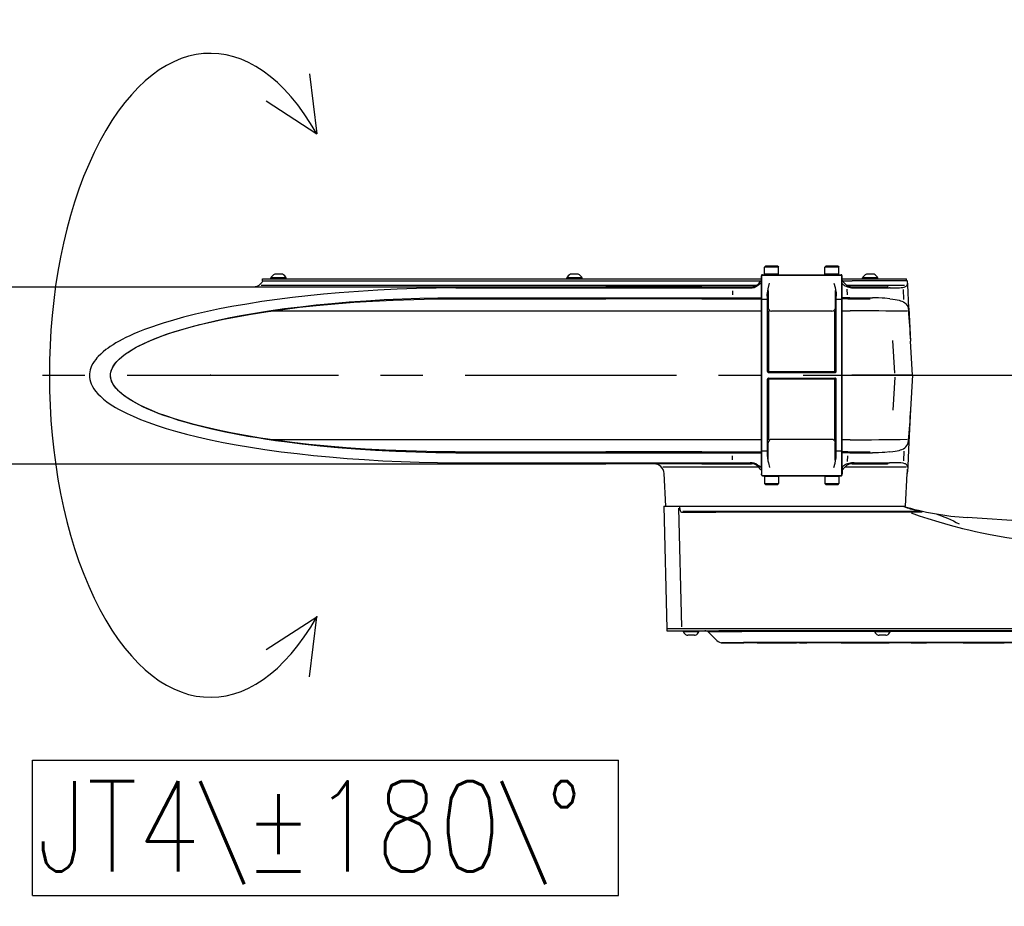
# Model space of a CAD drawing. Header units: millimetres. Extents: x -289 to 305, y -210 to 210.
# Tile 59 of 79: x -14 to 21, y 127 to 159. Entities that reach past the tile are written whole.
import ezdxf

# ---------------------------------------------------------------- set-up
doc = ezdxf.new("R2010")
doc.units = ezdxf.units.MM
doc.linetypes.add('CENTER', pattern=[12, 7.5, -1.5, 1.5, -1.5])
doc.styles.get("Standard").update_dxf_attribs({"font": 'ROMANS', "bigfont": 'EXTFONT'})

# ---------------------------------------------------------------- blocks, each defined once
blk = doc.blocks.new('DTL0007')
at = {"color": 0, "linetype": 'Continuous'}
for p, q in [((49.26, 149.78), (52.92, 120)), ((27.76, 136.34), (52.91, 120.01)), ((27.76, -136.34), (52.91, -120.01)), ((49.26, -149.78), (52.92, -120))]:
    blk.add_line(p, q, dxfattribs=at)
blk.add_ellipse((0, 0), major_axis=(0, 160), ratio=0.5, start_param=5.560451, end_param=10.147669, dxfattribs=at)
at = {"color": 0}
for p in [(0, 0), (52.92, -120)]:
    blk.add_point(p, dxfattribs=at)
blk = doc.blocks.new('DTL0022')
at = {"color": 3, "linetype": 'Continuous'}
for p, q in [((808.900009, 54.199951), (808.499985, 53.800049)), ((813.486191, 54.199951), (808.900009, 54.199951)), ((815.09996, 54.199951), (813.486191, 54.199951)), ((815.09996, 54.199951), (815.499985, 53.800049)), ((838.900009, 54.199951), (838.499985, 53.800049)), ((843.486191, 54.199951), (838.900009, 54.199951)), ((845.09996, 54.199951), (843.486191, 54.199951)), ((845.09996, 54.199951), (845.499985, 53.800049)), ((565.332565, 50.199951), (565.09996, 50.199951)), ((568.900009, 50.199951), (565.332565, 50.199951)), ((712.332565, 50.199951), (712.09996, 50.199951)), ((715.900009, 50.199951), (712.332565, 50.199951)), ((806.999985, 49), (806.999985, 49.5)), ((806.999985, 45.825806), (806.999985, 49)), ((807.111069, 49.025025), (807.111069, 49.62854)), ((807.111069, 31.963135), (807.111069, 49)), ((807.499985, 50), (846.499985, 50)), ((807.499985, 49.742432), (846.499985, 49.742432)), ((813.677963, 53.800049), (808.499985, 53.800049)), ((808.499985, 50.199951), (808.499985, 53.800049)), ((813.677963, 50.199951), (808.499985, 50.199951)), ((809.999985, 50), (809.999985, 50.199951)), ((815.499985, 53.800049), (813.677963, 53.800049)), ((815.499985, 50.199951), (813.677963, 50.199951)), ((813.999985, 50), (813.999985, 50.199951)), ((815.499985, 50.199951), (815.499985, 53.800049)), ((843.677963, 53.800049), (838.499985, 53.800049)), ((838.499985, 50.199951), (838.499985, 53.800049)), ((843.677963, 50.199951), (838.499985, 50.199951)), ((839.999985, 50), (839.999985, 50.199951)), ((845.499985, 53.800049), (843.677963, 53.800049)), ((845.499985, 50.199951), (843.677963, 50.199951)), ((843.999985, 50), (843.999985, 50.199951)), ((845.499985, 50.199951), (845.499985, 53.800049)), ((846.888901, 49.025025), (846.888901, 49.62854)), ((846.888901, 31.963135), (846.888901, 49)), ((846.999985, 49), (846.999985, 49.5)), ((846.999985, 45.825806), (846.999985, 49)), ((859.332565, 50.199951), (859.09996, 50.199951)), ((862.900009, 50.199951), (859.332565, 50.199951)), ((558.28038, 44.858521), (567.980636, 44.858521)), ((558.999985, 47), (558.999985, 48)), ((558.999985, 48), (806.999985, 48)), ((558.999985, 47), (566.999985, 47)), ((563.665146, 48.3667), (563.199997, 48.3667)), ((563.199997, 48), (563.199997, 48.3667)), ((570.799972, 48.3667), (563.665146, 48.3667)), ((566.999985, 47), (806.582565, 47)), ((567.999985, 44.858521), (804.801437, 44.858521)), ((570.799972, 48), (570.799972, 48.3667)), ((710.665146, 48.3667), (710.199997, 48.3667)), ((710.199997, 48), (710.199997, 48.3667)), ((717.799972, 48.3667), (710.665146, 48.3667)), ((717.799972, 48), (717.799972, 48.3667)), ((806.091354, 46.035401), (806.248642, 46.035401)), ((807.000229, 47), (806.582565, 47)), ((806.999985, 31.619751), (806.999985, 45.825806)), ((847.417404, 47), (846.99974, 47)), ((846.999985, 48), (851.999985, 48)), ((846.999985, 31.619751), (846.999985, 45.825806)), ((847.417404, 47), (851.999985, 47)), ((848.540146, 45.31482), (848.630783, 45.31482)), ((849.198532, 44.858521), (851.999985, 44.858521)), ((851.999985, 48), (878.999985, 48)), ((879.377548, 47), (851.999985, 47)), ((852.017441, 44.858521), (877.994369, 44.858521)), ((857.665146, 48.3667), (857.199997, 48.3667)), ((857.199997, 48), (857.199997, 48.3667)), ((864.799972, 48.3667), (857.665146, 48.3667)), ((864.799972, 48), (864.799972, 48.3667)), ((878.999985, 47), (878.999985, 48)), ((879.377548, 47), (879.536789, 47)), ((879.639328, 45.043824), (879.536789, 47)), ((880.254623, 33.303589), (879.639328, 45.043824)), ((429.438888, 44), (654.682907, 44)), ((654.682968, 44), (684.235519, 44)), ((655.009018, 43.449585), (801.318466, 43.449585)), ((684.235519, 44), (729.675644, 44)), ((777.258774, 44), (729.675644, 44)), ((777.258774, 44), (801.999985, 44)), ((792.600754, 42), (792.600754, 40)), ((809.888901, 31.969239), (809.888901, 39.35083)), ((809.999985, 31.619751), (809.999985, 39.173706)), ((810.328232, 42.161499), (810.328232, 33.466431)), ((843.671737, 42.161499), (843.671737, 33.466431)), ((843.999985, 31.619751), (843.999985, 39.173706)), ((844.111069, 31.969239), (844.111069, 39.35083)), ((849.721664, 40.041016), (849.577743, 42.786866)), ((851.21727, 43.605835), (851.107162, 43.629883)), ((851.999985, 44), (869.583847, 44)), ((853.005173, 43.476197), (870.589035, 43.476197)), ((869.896347, 44), (869.583847, 44)), ((870.916855, 43.476563), (870.589218, 43.476197)), ((877.785385, 37.668213), (877.527878, 42.581299)), ((654.682968, 38), (684.235519, 38)), ((655.009018, 38.550415), (806.820419, 38.550415)), ((684.235519, 38), (729.675644, 38)), ((777.258774, 38), (729.675644, 38)), ((777.258774, 38), (806.999985, 38)), ((806.820419, 38.550415), (806.999985, 38.550415)), ((809.499985, 37.637329), (807.499985, 37.637329)), ((846.499985, 37.637329), (844.499985, 37.637329)), ((847.78862, 38.550415), (846.999985, 38.550415)), ((847.78862, 38), (846.999985, 38)), ((849.912826, 38), (847.78862, 38)), ((850.944137, 38.577149), (847.802231, 38.550782)), ((849.912826, 38), (861.067428, 38)), ((850.955917, 38.577515), (862.110519, 38.577515)), ((564.304489, 32.106812), (806.999985, 32.106812)), ((806.999985, -31.619751), (806.999985, 31.619751)), ((807.111069, -31.943847), (807.111069, 31.943848)), ((809.888901, 2.04065), (809.888901, 31.96399)), ((809.999985, 2), (809.999985, 31.619751)), ((810.621139, 2.001953), (810.621139, 32.075684)), ((841.999985, 31.842285), (811.999985, 31.842285)), ((843.37883, 2.001953), (843.37883, 32.075684)), ((843.999985, 2), (843.999985, 31.619751)), ((844.111069, 2.04065), (844.111069, 31.96399)), ((846.888901, -31.943847), (846.888901, 31.943848)), ((846.999985, 32.106812), (851.015487, 32.106812)), ((846.999985, -31.619751), (846.999985, 31.619751)), ((880.254623, 33.303589), (881.111496, 16.953247)), ((873.184128, 1.000489), (872.331894, 17.261719)), ((881.999985, 0), (881.111496, 16.953247)), ((810.499985, 1.5), (843.499985, 1.5)), ((810.499985, 1.394532), (843.499985, 1.394532)), ((841.999985, 1.672119), (811.999985, 1.672119)), ((881.999985, 0), (851.958786, 0)), ((881.999985, 0), (881.111496, -16.953247)), ((809.888901, -31.963989), (809.888901, -2.040649)), ((809.999985, -31.619751), (809.999985, -2)), ((810.499985, -1.394531), (843.499985, -1.394531)), ((810.499985, -1.5), (843.499985, -1.5)), ((810.621139, -32.075683), (810.621139, -2.001953)), ((811.999985, -1.672119), (841.999985, -1.672119)), ((843.37883, -32.075683), (843.37883, -2.001953)), ((843.999985, -31.619751), (843.999985, -2)), ((844.111069, -31.963989), (844.111069, -2.040649)), ((873.184128, -1.000488), (872.331894, -17.261718)), ((881.111496, -16.953247), (880.254623, -33.303589)), ((806.999985, -32.103515), (564.28154, -32.103515)), ((806.999985, -45.825805), (806.999985, -31.619751)), ((807.111069, -49), (807.111069, -31.963134)), ((809.888901, -39.35083), (809.888901, -31.969238)), ((809.999985, -39.173706), (809.999985, -31.619751)), ((810.328232, -42.161499), (810.328232, -33.46643)), ((841.999985, -31.842285), (811.999985, -31.842285)), ((843.671737, -42.161499), (843.671737, -33.46643)), ((843.999985, -39.173706), (843.999985, -31.619751)), ((844.111069, -39.35083), (844.111069, -31.969238)), ((846.888901, -49), (846.888901, -31.963134)), ((846.999985, -45.825805), (846.999985, -31.619751)), ((851.015487, -32.103515), (846.999985, -32.103515)), ((880.254623, -33.303589), (879.639328, -45.043823)), ((654.682968, -38), (684.235519, -38)), ((655.009018, -38.550415), (806.820419, -38.550415)), ((684.235519, -38), (729.675644, -38)), ((777.258774, -38), (729.675644, -38)), ((777.258774, -38), (806.999985, -38)), ((806.820419, -38.550415), (806.999985, -38.550415)), ((809.499985, -37.637329), (807.499985, -37.637329)), ((846.499985, -37.637329), (844.499985, -37.637329)), ((847.78862, -38), (846.999985, -38)), ((847.78862, -38.550415), (846.999985, -38.550415)), ((849.912826, -38), (847.78862, -38)), ((850.944137, -38.577148), (847.802231, -38.550781)), ((849.912826, -38), (861.067428, -38)), ((850.955917, -38.577514), (862.110519, -38.577514)), ((877.785385, -37.668213), (877.527878, -42.581299)), ((429.591965, -44), (654.682968, -44)), ((654.682968, -44), (684.235519, -44)), ((655.009018, -43.449585), (801.318466, -43.449585)), ((684.235519, -44), (729.675644, -44)), ((777.258774, -44), (729.675644, -44)), ((777.258774, -44), (801.999985, -44)), ((792.600754, -42), (792.600754, -40)), ((849.721664, -40.041015), (849.577743, -42.786865)), ((851.21727, -43.605835), (851.107162, -43.629883)), ((851.999985, -44), (869.583847, -44)), ((853.005173, -43.476196), (870.589035, -43.476196)), ((869.896347, -44), (869.583847, -44)), ((870.916855, -43.476562), (870.589218, -43.476196)), ((757.9785, -45.409424), (785.975632, -45.409424)), ((759.406479, -65), (758.554245, -48.738281)), ((785.999985, -45.409424), (805.479599, -45.409424)), ((806.091354, -46.0354), (806.248642, -46.0354)), ((807.000229, -47), (806.582565, -47)), ((806.999985, -45.825805), (806.999985, -49)), ((847.417404, -47), (846.99974, -47)), ((846.999985, -45.825805), (846.999985, -49)), ((848.520431, -45.409424), (851.999985, -45.409424)), ((848.540146, -45.314819), (848.630783, -45.314819)), ((852.024338, -45.409424), (878.837448, -45.409424)), ((878.59349, -65), (879.445724, -48.738281)), ((879.445724, -48.738281), (879.48613, -47.967651)), ((879.639328, -45.043823), (879.48613, -47.967651)), ((806.999985, -49.5), (806.999985, -49)), ((807.111069, -49.62854), (807.111069, -49.025024)), ((807.499985, -49.742431), (846.499985, -49.742431)), ((807.499985, -50), (846.499985, -50)), ((808.499985, -50.199951), (810.322006, -50.199951)), ((808.499985, -50.199951), (808.499985, -53.800049)), ((808.499985, -53.800049), (810.322006, -53.800049)), ((808.900009, -54.199951), (808.499985, -53.800049)), ((809.999985, -50), (809.999985, -50.199951)), ((810.322006, -50.199951), (815.499985, -50.199951)), ((810.322006, -53.800049), (815.499985, -53.800049)), ((813.999985, -50), (813.999985, -50.199951)), ((815.09996, -54.199951), (815.499985, -53.800049)), ((815.499985, -50.199951), (815.499985, -53.800049)), ((838.499985, -50.199951), (840.322006, -50.199951)), ((838.499985, -50.199951), (838.499985, -53.800049)), ((838.499985, -53.800049), (840.322006, -53.800049)), ((838.900009, -54.199951), (838.499985, -53.800049)), ((839.999985, -50), (839.999985, -50.199951)), ((840.322006, -50.199951), (845.499985, -50.199951)), ((840.322006, -53.800049), (845.499985, -53.800049)), ((843.999985, -50), (843.999985, -50.199951)), ((845.09996, -54.199951), (845.499985, -53.800049)), ((845.499985, -50.199951), (845.499985, -53.800049)), ((846.888901, -49.62854), (846.888901, -49.025024)), ((846.999985, -49.5), (846.999985, -49)), ((808.900009, -54.199951), (810.513779, -54.199951)), ((810.513779, -54.199951), (815.09996, -54.199951)), ((838.900009, -54.199951), (840.513779, -54.199951)), ((840.513779, -54.199951), (845.09996, -54.199951)), ((758.402633, -65), (785.999985, -65)), ((758.402633, -65), (759.999985, -126)), ((765.746506, -66.001342), (767.291488, -125.002075)), ((766.524948, -67), (766.43016, -65)), ((767.553024, -68), (784.297165, -68)), ((884.765854, -67.671753), (767.836166, -67.671753)), ((870.016281, -68), (784.297165, -68)), ((785.999985, -65), (851.999985, -65)), ((851.999985, -65), (878.59349, -65)), ((885.227463, -68), (870.016281, -68)), ((886.757858, -68), (885.227463, -68)), ((1002.885666, -76.83374), (909.277756, -70.702881)), ((1189.433029, -126), (759.999985, -126)), ((759.999985, -126), (759.999985, -127)), ((759.999985, -127), (785.824814, -127)), ((768.199997, -127.400024), (768.199997, -127)), ((775.799972, -127.400024), (775.799972, -127)), ((1189.433029, -127), (785.824814, -127)), ((863.298508, -127.400024), (863.298508, -127)), ((870.898544, -127.400024), (870.898544, -127)), ((768.665146, -127.400024), (768.199997, -127.400024)), ((775.799972, -127.400024), (768.665146, -127.400024)), ((770.532272, -129.199951), (770.32756, -129.199951)), ((773.672409, -129.199951), (770.532272, -129.199951)), ((784.828415, -131.828491), (780.878647, -127.878662)), ((780.890976, -127.274536), (797.188888, -127.274536)), ((863.298569, -127.274536), (797.200668, -127.274536)), ((863.763717, -127.400024), (863.298508, -127.400024)), ((870.898544, -127.400024), (863.763717, -127.400024)), ((865.630844, -129.199951), (865.426071, -129.199951)), ((868.770981, -129.199951), (865.630844, -129.199951)), ((972.517868, -127.274536), (870.898544, -127.274536)), ((787.111679, -132.741699), (798.054672, -132.741699)), ((787.656845, -133), (798.28215, -133)), ((1193.066452, -132.741699), (798.066452, -132.741699)), ((1193.28215, -133), (798.28215, -133)), ((804.844528, -133.010009), (824.453415, -133.010009)), ((825.902817, -133.010009), (824.453415, -133.010009)), ((825.902817, -133.010009), (829.461227, -133.010009)), ((846.558761, -133.010009), (829.461227, -133.010009)), ((846.558578, -133.010009), (870.452499, -133.010009)), ((873.054794, -133.010009), (870.452865, -133.010009)), ((873.427353, -133.010009), (873.054794, -133.010009)), ((881.345444, -133.010009), (888.04924, -133.010009)), ((888.04924, -133.010009), (889.019943, -133.010009)), ((894.955856, -133.010009), (889.019943, -133.010009)), ((903.133102, -133.010009), (894.955978, -133.010009)), ((907.179794, -133.010009), (903.133041, -133.010009)), ((907.179794, -133.010009), (917.923141, -133.010009)), ((917.923141, -133.010009), (927.652267, -133.010009))]:
    blk.add_line(p, q, dxfattribs=at)
for points in [[(805.001266, 44.585572), (805.60997, 45.019898), (806.154342, 45.394654)], [(809.871139, 39.331177), (809.874557, 40.171753), (809.952926, 41.023194), (810.084335, 41.881104), (810.304367, 42.976319), (810.843979, 45.171021), (811.017563, 45.831543)], [(842.982406, 45.831543), (843.544784, 43.630371), (843.790817, 42.530762), (844.029281, 41.159058), (844.104355, 40.478516), (844.135971, 39.901978), (844.12883, 39.331177)], [(870.92894, 43.469361), (872.927292, 43.437867), (874.718002, 43.46521), (875.619491, 43.512451), (876.439255, 43.58667), (877.167709, 43.69104), (877.804794, 43.829834), (878.216049, 43.957886), (878.573288, 44.109742), (878.922104, 44.3219), (879.194015, 44.575806), (879.342392, 44.788941), (879.450485, 45.03064), (879.520065, 45.311158), (879.549545, 45.632691)], [(655.006698, 43.414185), (645.297531, 43.317139), (635.590011, 43.098755), (625.955551, 42.76062), (616.326279, 42.29895), (606.703842, 41.710083), (597.089889, 40.989258), (589.332077, 40.306275), (581.583603, 39.528687), (573.846298, 38.651734), (566.289352, 37.691284), (558.74559, 36.622315), (551.217453, 35.435669), (543.710068, 34.12085), (537.689255, 32.960816), (531.689071, 31.70044), (525.712143, 30.328614), (519.762924, 28.831177), (516.445602, 27.931275), (513.142074, 26.983155), (510.153122, 26.07605), (507.179306, 25.121582), (503.791672, 23.963745), (500.428634, 22.728638), (497.096481, 21.406494), (495.077255, 20.549561), (493.075912, 19.652222), (491.146835, 18.735718), (489.240341, 17.772217), (487.683822, 16.936402), (486.147995, 16.061035), (484.715683, 15.191651), (483.309189, 14.278931), (482.248947, 13.545166), (481.210068, 12.78064), (479.863876, 11.708496), (478.572006, 10.569092), (477.348312, 9.353882), (476.7155, 8.655152), (476.112045, 7.929077), (475.361191, 6.916016), (474.684433, 5.85022), (474.097824, 4.731934), (473.68486, 3.746582), (473.359543, 2.72815), (473.13237, 1.68274), (473.025619, 0.813355), (472.99321, -0.062133), (473.036239, -0.937133), (473.204208, -2.071167), (473.491318, -3.180298), (473.88591, -4.255127), (474.499069, -5.521728), (475.230514, -6.723633), (476.057541, -7.860107), (477.200668, -9.1958), (478.43602, -10.441406), (480.005905, -11.826538), (481.653671, -13.113159), (483.361862, -14.314331), (484.6754, -15.166382), (486.012436, -15.981079), (487.417648, -16.788574), (488.841049, -17.562378), (491.732223, -19.019653), (494.671554, -20.371826), (498.347641, -21.915527), (502.069626, -23.342773), (506.60759, -24.931762), (511.183822, -26.394409), (515.792038, -27.748047), (521.251266, -29.219238), (526.742416, -30.573974), (533.082565, -32.003174), (539.446335, -33.309692), (545.830185, -34.506347), (553.013962, -35.730346), (560.218124, -36.840088), (568.237228, -37.949096), (576.270798, -38.937744), (584.31633, -39.814087), (592.37236, -40.584961), (601.05455, -41.302978), (609.745529, -41.910278), (618.789841, -42.429077), (627.83934, -42.836425), (636.892685, -43.135132), (645.948776, -43.327392), (655.006759, -43.414184)], [(654.682968, -38), (650.95549, -37.990722), (640.70433, -37.869262), (630.451156, -37.605835), (620.196274, -37.197387), (609.942367, -36.639526), (600.626571, -35.997558), (591.323349, -35.221191), (582.036239, -34.302612), (573.692489, -33.345825), (565.364181, -32.255737), (557.97789, -31.165405), (550.616318, -29.950683), (543.286117, -28.598877), (536.89891, -27.289795), (530.539047, -25.846679), (525.116562, -24.489013), (519.733566, -23.005127), (515.285385, -21.658081), (510.877609, -20.193969), (507.388901, -18.925659), (503.946762, -17.558838), (500.563278, -16.077148), (498.072983, -14.876953), (495.636093, -13.588134), (493.272384, -12.198364), (491.748642, -11.207397), (490.276901, -10.15686), (488.871017, -9.040283), (487.732773, -8.02539), (486.885361, -7.180053), (486.13652, -6.343628), (485.275619, -5.226074), (484.814682, -4.520752), (484.409164, -3.797851), (484.065414, -3.05896), (483.789902, -2.306518), (483.588486, -1.544555), (483.465622, -0.776855), (483.423935, -0.006469), (483.464218, 0.763672), (483.585556, 1.531128), (483.785507, 2.292725), (484.059799, 3.04541), (484.402633, 3.785157), (484.807175, 4.508423), (485.266647, 5.213257), (486.128036, 6.333496), (486.882126, 7.176636), (487.723923, 8.01709), (488.852524, 9.024781), (490.257431, 10.142334), (491.728988, 11.19397), (493.253525, 12.186646), (494.821091, 13.126587), (497.23497, 14.447876), (499.705551, 15.675537), (502.220993, 16.822266), (505.633896, 18.244629), (509.101303, 19.561646), (513.487778, 21.077881), (517.917038, 22.469361), (522.382736, 23.753784), (527.784714, 25.172852), (533.222458, 26.473877), (539.596786, 27.858765), (545.997177, 29.116577), (553.341171, 30.416138), (560.71373, 31.583618), (569.031662, 32.753174), (577.367111, 33.783203), (585.717209, 34.684449), (595.011276, 35.545655), (604.320419, 36.267945), (613.63945, 36.858277), (623.896225, 37.361695), (634.156235, 37.71753), (644.418564, 37.929566), (654.683273, 38)], [(655.050766, -38.585693), (645.093979, -38.480591), (635.136703, -38.243408), (625.179428, -37.872436), (615.224289, -37.363891), (605.274887, -36.713257), (596.419052, -36.008423), (587.576462, -35.179809), (578.748764, -34.219726), (569.936752, -33.118286), (565.537399, -32.510742), (561.143478, -31.862793), (556.43602, -31.120483), (551.738754, -30.32666), (545.717575, -29.225097), (539.716598, -28.023559), (533.738144, -26.710815), (527.787765, -25.272949), (524.487411, -24.41101), (521.201645, -23.501342), (517.449081, -22.392212), (513.721481, -21.20581), (510.024216, -19.932129), (507.685959, -19.068481), (505.36705, -18.160766), (503.383529, -17.338134), (501.418991, -16.475342), (499.570785, -15.613281), (497.746383, -14.706787), (496.210983, -13.893554), (494.701095, -13.041015), (493.392685, -12.251953), (492.112228, -11.425415), (491.024216, -10.672241), (489.965988, -9.885009), (489.038986, -9.140625), (488.146042, -8.362915), (487.409836, -7.664795), (486.70903, -6.937988), (486.10466, -6.24707), (485.542892, -5.53186), (484.957077, -4.677002), (484.449325, -3.791259), (484.033249, -2.877441), (483.743088, -2.016357), (483.55162, -1.142334), (483.4655, -0.260986), (483.487717, 0.622071), (483.635177, 1.583618), (483.905075, 2.532837), (484.286789, 3.462158), (484.87706, 4.548584), (485.585068, 5.588745), (486.094345, 6.234742), (486.638229, 6.860718), (487.811874, 8.053345), (489.076156, 9.171753), (489.983688, 9.898804), (490.919113, 10.596802), (492.857834, 11.913819), (494.867966, 13.138184), (496.248276, 13.914063), (497.649032, 14.656739), (500.500107, 16.053345), (503.404159, 17.347046), (507.080002, 18.836548), (510.807052, 20.210816), (515.377853, 21.744385), (519.990341, 23.1521), (524.637863, 24.451416), (529.994919, 25.822876), (536.057907, 27.234986), (542.14769, 28.523682), (548.259445, 29.702271), (555.201156, 30.917115), (562.165085, 32.017334), (569.98027, 33.124146), (577.811203, 34.109619), (585.655136, 34.982544), (593.510361, 35.750122), (602.022201, 36.468506), (610.543442, 37.07605), (619.438095, 37.596314), (628.337448, 38.004883), (637.240036, 38.304688), (646.144699, 38.497925), (655.051071, 38.585816)], [(870.798508, 38.062989), (868.295639, 38.310181), (867.022018, 38.416626), (865.082809, 38.536866), (863.605881, 38.583252), (862.110458, 38.579956)], [(870.810043, 38.069825), (872.187118, 37.910523), (873.475143, 37.713379), (874.449203, 37.521729), (875.354843, 37.297974), (876.05693, 37.083618), (876.7061, 36.842163), (877.486069, 36.474243), (878.165268, 36.04895), (878.741684, 35.561158), (879.266647, 34.930664), (879.662704, 34.206299), (879.934372, 33.380493), (880.089401, 32.445679)], [(812.02446, 1.671875), (810.442917, 1.677124), (810.175094, 1.681885), (810.170944, 1.682495)], [(843.829025, 1.682495), (843.826034, 1.682007), (843.634445, 1.677857), (841.975509, 1.671875)], [(810.170944, -1.682495), (810.173935, -1.682007), (810.365524, -1.677856), (812.02446, -1.671875)], [(841.975509, -1.671875), (843.557052, -1.677124), (843.824875, -1.681884), (843.829025, -1.682495)], [(870.810043, -38.069824), (872.187118, -37.910522), (873.475143, -37.713379), (874.449203, -37.521728), (875.354843, -37.297973), (876.05693, -37.083618), (876.7061, -36.842163), (877.486069, -36.474243), (878.165329, -36.04895), (878.741684, -35.561157), (879.266647, -34.930664), (879.662704, -34.206299), (879.934372, -33.380493), (880.089401, -32.445678)], [(870.798508, -38.062988), (868.295639, -38.31018), (867.022018, -38.416626), (865.082809, -38.536865), (863.605881, -38.583252), (862.110458, -38.579956)], [(809.871139, -39.331176), (809.865219, -39.947387), (809.905075, -40.586792), (809.980575, -41.230591), (810.211471, -42.542358), (810.404709, -43.41687), (811.017563, -45.831543)], [(842.982406, -45.831543), (843.544784, -43.630249), (843.790817, -42.530761), (844.029281, -41.159057), (844.104355, -40.478515), (844.135971, -39.901977), (844.12883, -39.331176)], [(879.549545, -45.632812), (879.520004, -45.311035), (879.450302, -45.030151), (879.345077, -44.793823), (879.201645, -44.584961), (879.006271, -44.388672), (878.767319, -44.217041), (878.48497, -44.067505), (878.159897, -43.937866), (877.384445, -43.732055), (876.16893, -43.558105), (874.71849, -43.465332), (872.927414, -43.437866), (870.92894, -43.46936)], [(806.154342, -45.394653), (805.60997, -45.019897), (805.001266, -44.585571)], [(766.524948, -67), (766.551681, -67.192749), (766.685776, -67.518188), (766.898605, -67.764038), (767.211716, -67.94226), (767.553024, -68)], [(881.315842, -68.312622), (885.38768, -69.75708), (889.648056, -71.178467), (895.059799, -72.857666), (900.792038, -74.489746), (906.8629, -76.062133), (910.028976, -76.820678), (913.283188, -77.557739), (916.491501, -78.242798), (919.780807, -78.902954), (924.290207, -79.739868), (928.937301, -80.520752), (933.71672, -81.238525), (938.863937, -81.915649), (944.140915, -82.506592), (949.541427, -83.002685), (955.05925, -83.395385)], [(886.758591, -67.999145), (886.755356, -67.997436), (886.696335, -67.977539), (886.119736, -67.808593), (883.326034, -67)], [(893.779404, -68.891723), (895.102829, -69.315307), (896.806503, -69.927002), (899.414108, -70.982422), (900.895675, -71.644653), (902.422043, -72.375366), (903.811142, -73.084472), (905.215072, -73.845581)]]:
    blk.add_lwpolyline(points, dxfattribs=at)
for centre, radius, start, end in [((566.624252, 46.719117), 3.8, 113.648228, 154.305708), ((567.375717, 46.719117), 3.8, 25.694291, 66.35177), ((713.624252, 46.719117), 3.8, 113.648228, 154.305708), ((714.375717, 46.719117), 3.8, 25.694291, 66.35177), ((807.499985, 49.5), 0.5, 90.000003, 180.000005), ((846.499985, 49.5), 0.5, 0, 90.000003), ((860.624252, 46.719117), 3.8, 113.648228, 154.305708), ((861.375717, 46.719117), 3.8, 25.694291, 66.35177), ((554.561081, 49), 5, 269.999997, 336.42182), ((801.624924, 48.947144), 5.512341, 266.609888, 307.888542), ((801.999985, 49), 5, 270.000038, 336.42182), ((802.984176, 53.096802), 8.334793, 292.410968, 298.804667), ((853.335922, 51.955689), 8.943482, 224.896959, 236.489594), ((851.999985, 49), 5, 203.578177, 269.999875), ((840.637192, 46.204468), 38.928217, 359.870781, 0.453862), ((852.53508, 49.199829), 5.745281, 256.701933, 274.731065), ((812.029709, 33.546143), 1.713409, 181.890755, 269.794183), ((841.97026, 33.546021), 1.713403, 270.20575, 358.109383), ((130.740387, -69968.280884), 70004.097101, 89.387212, 89.410448), ((393.019089, -8.5354), 488.805581, 2.988211, 4.811445), ((810.527756, 2.033325), 0.64917, 178.844842, 269.735608), ((810.499985, 2), 0.5, 179.999995, 269.999997), ((843.472214, 2.033325), 0.64917, 270.264394, 1.155246), ((843.499985, 2), 0.5, 269.999997, 0), ((810.527756, -2.033325), 0.64917, 90.264399, 181.155199), ((810.499985, -2), 0.5, 90.000003, 180.000005), ((843.472214, -2.033325), 0.64917, 358.84476, 89.735599), ((843.499985, -2), 0.5, 0, 90.000003), ((393.035629, 8.534302), 488.788965, 355.188529, 357.011823), ((812.029709, -33.546142), 1.713409, 90.205823, 178.109231), ((841.97026, -33.54602), 1.713404, 1.890614, 89.79425), ((130.740143, 69968.305054), 70004.119905, 270.589552, 270.612788), ((753.561081, -49), 5, 3, 89.811284), ((801.624862, -48.947265), 5.512409, 52.111283, 93.389566), ((801.999985, -49), 5, 23.57818, 89.999989), ((851.999985, -49), 5, 90.000125, 156.421823), ((852.53508, -49.199829), 5.745281, 85.268935, 103.298067), ((802.983993, -53.097168), 8.335177, 61.195285, 67.588683), ((853.336838, -51.956909), 8.945035, 123.510461, 135.100882), ((832.764023, -46.161377), 46.801567, 356.832003, 359.44659), ((807.499985, -49.5), 0.5, 180.000005, 269.999997), ((846.499985, -49.5), 0.5, 269.999997, 0), ((919.080856, 78.976319), 149.999895, 253.707626, 266.252833), ((931.717941, 97.072998), 171.060595, 251.344674, 253.567061), ((778.75737, -130), 3, 45.000001, 90.000003), ((771.07164, -126.531982), 3, 196.819186, 221.917262), ((770.32756, -127.199951), 2, 221.917262, 269.999997), ((773.672409, -127.199951), 2, 269.999997, 318.08274), ((772.928329, -126.531982), 3, 318.08274, 343.180821), ((787.656845, -129), 4, 225, 269.999997), ((866.170212, -126.531982), 3, 196.819186, 221.917262), ((865.426071, -127.199951), 2, 221.917262, 269.999997), ((868.770981, -127.199951), 2, 269.999997, 318.08274), ((868.02684, -126.531982), 3, 318.08274, 343.180821)]:
    blk.add_arc(centre, radius, start, end, dxfattribs=at)
for centre, major_axis, ratio, start_param, end_param in [((858.764755, 50.332032), (12.644585, 3.289673), 0.486514, 3.6372026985, 3.9413809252), ((858.547653, -50.185302), (12.423637, -3.13623), 0.488256, 2.3305485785, 2.6383512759)]:
    blk.add_ellipse(centre, major_axis=major_axis, ratio=ratio, start_param=start_param, end_param=end_param, dxfattribs=at)

msp = doc.modelspace()

# ---------------------------------------------------------------- linework, layer by layer
at = {"color": 7, "linetype": 'CENTER'}
msp.add_line((-69.988, 146.135), (52.456, 146.135), dxfattribs=at)
at = {"color": 151, "linetype": 'Continuous'}
for p, q in [((-13.348, 127.668), (-13.348, 132.468)), ((-13.348, 132.468), (7.452, 132.468)), ((7.452, 127.668), (7.452, 132.468)), ((-13.348, 127.668), (7.452, 127.668))]:
    msp.add_line(p, q, dxfattribs=at)

# ---------------------------------------------------------------- block references
at = {"color": 7, "xscale": 0.071428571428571, "yscale": 0.071428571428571, "zscale": 0.071428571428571}
msp.add_blockref('DTL0022', (-45.109, 146.135), dxfattribs=at)
at = {"color": 191, "xscale": 0.071428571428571, "yscale": 0.071428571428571, "zscale": 0.071428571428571}
msp.add_blockref('DTL0007', (-7.032, 146.135), dxfattribs=at)

# ---------------------------------------------------------------- texts
at = {"color": 151, "insert": (-13.191, 128.068), "char_height": 3.2, "attachment_point": 7}
msp.add_mtext('{\\W0.8125;JT4\\±180\\°}', dxfattribs=at)

doc.saveas('drawing.dxf')
